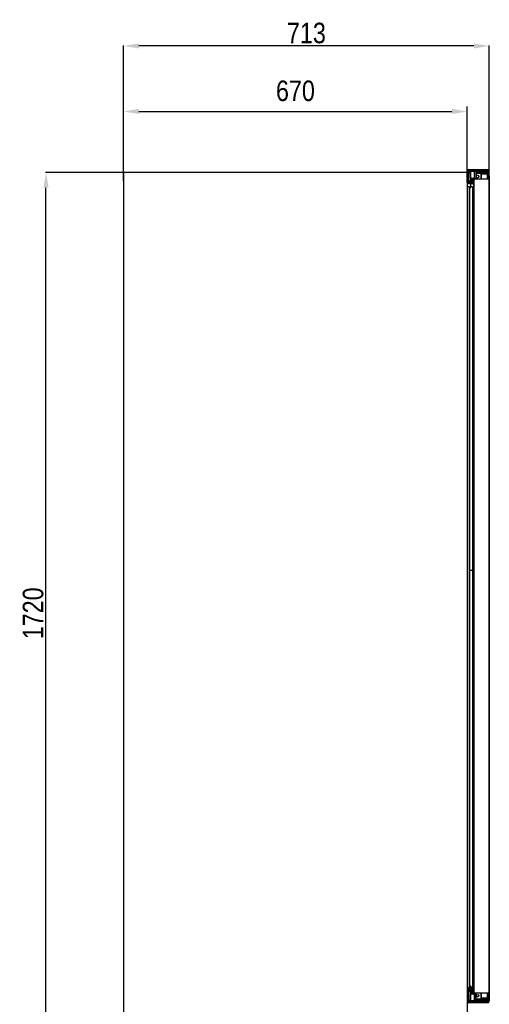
# Model space of a CAD drawing. Header units: millimetres. Extents: x 2345 to 6953, y -741 to 2219.
# Tile 4 of 5: x 3470 to 4385, y 298 to 2219. Entities that reach past the tile are written whole.
import ezdxf

# ---------------------------------------------------------------- set-up
doc = ezdxf.new("R2010")
doc.units = ezdxf.units.MM
doc.header["$LTSCALE"] = 30.734
doc.header["$PDMODE"] = 3
doc.header["$PDSIZE"] = 8
doc.layers.get('0').update_dxf_attribs({"linetype": 'CONTINUOUS'})
doc.layers.get('Defpoints').update_dxf_attribs({"linetype": 'CONTINUOUS'})
doc.layers.add('INTFCLR_105477', color=7, linetype='CONTINUOUS')
doc.layers.add('INTFCLR_76427', color=7, linetype='CONTINUOUS')
doc.styles.get("Standard").update_dxf_attribs({"font": 'txt', "width": 0.85})
doc.dimstyles.new('ISO-25', dxfattribs={"dimtxt": 40, "dimasz": 30, "dimexe": 1.25, "dimexo": 0.625, "dimgap": 5, "dimtad": 1, "dimdsep": 46, "dimtxsty": 'Standard', "dimcen": 2.5, "dimclrd": 1, "dimclre": 1, "dimclrt": 1, "dimadec": 0, "dimazin": 0, "dimtfac": 1, "dimtmove": 0, "dimatfit": 3, "dimfxl": 1, "dimarcsym": 0})

# ---------------------------------------------------------------- blocks, each defined once
blk = doc.blocks.new('*D352')
at = {"color": 1, "lineweight": -2}
for p, q in [((3672.4, 1915.7), (3672.4, 2049.8)), ((3702.4, 2039.8), (4312.4, 2039.8)), ((4342.4, 1913.7), (4342.4, 2049.8))]:
    blk.add_line(p, q, dxfattribs=at)
at = {"color": 1}
for points in [[(3702.4, 2044.8), (3702.4, 2034.8), (3672.4, 2039.8)], [(4312.4, 2034.8), (4312.4, 2044.8), (4342.4, 2039.8)]]:
    blk.add_solid(points, dxfattribs=at)
at = {"layer": 'Defpoints', "color": 0}
for p in [(4342.4, 2039.8), (3672.4, 1855.7), (4342.4, 1853.7)]:
    blk.add_point(p, dxfattribs=at)
at = {"color": 1, "lineweight": 15, "insert": (4007.4, 2079.8), "char_height": 40, "attachment_point": 5}
blk.add_mtext('670', dxfattribs=at)
blk = doc.blocks.new('wadasfdg')
at = {"color": 4, "linetype": 'Continuous'}
for p, q in [((17082.3, -4579.8), (17082.3, -4556.7)), ((17084.8, -4556.7), (17082.3, -4556.7)), ((17082.3, -4557.2), (17084.8, -4557.2)), ((17084.8, -4562.1), (17082.3, -4562.1)), ((17082.3, -4562.8), (17084.8, -4562.8)), ((17084.8, -4565.2), (17082.3, -4565.2)), ((17082.3, -4565.5), (17084.8, -4565.5)), ((17083, -4565.5), (17083, -4571)), ((17084.8, -4554.5), (17123.8, -4554.5)), ((17084.8, -4579.8), (17084.8, -4556.7)), ((17084.8, -4557), (17123.8, -4557)), ((17084.9, -4557.5), (17087.3, -4557.5)), ((17085.1, -4576.2), (17085.1, -4560.2)), ((17085.1, -4560.2), (17087.9, -4560.2)), ((17085.3, -4559.4), (17085.3, -4557.5)), ((17086.8, -4554.5), (17086.8, -4557)), ((17086.9, -4558.4), (17088.3, -4558.4)), ((17087.8, -4560.2), (17087.8, -4558.4)), ((17088.9, -4557.8), (17087.9, -4558.8)), ((17087.9, -4558.8), (17087.9, -4571.3)), ((17095.9, -4558.8), (17087.9, -4558.8)), ((17088.9, -4572.3), (17088.9, -4557.8)), ((17088.9, -4557.8), (17098.9, -4557.8)), ((17089.8, -4557), (17089.8, -4554.5)), ((17095.9, -4557.8), (17095.9, -4572.3)), ((17098.4, -4554.5), (17098.4, -4557)), ((17102.4, -4557.5), (17098.7, -4557.5)), ((17098.9, -4557.8), (17098.9, -4572.5)), ((17099.5, -4558.4), (17098.9, -4558.4)), ((17098.9, -4560.4), (17099.5, -4560.4)), ((17099.5, -4558.4), (17099.5, -4572.5)), ((17099.5, -4558.4), (17119.8, -4558.4)), ((17099.5, -4560.2), (17119.8, -4560.2)), ((17099.5, -4561.1), (17108.1, -4561.1)), ((17108.1, -4562.1), (17099.5, -4562.1)), ((17101.3, -4560.2), (17101.3, -4558.4)), ((17104.7, -4562.1), (17104.7, -4561.1)), ((17108.1, -4561.1), (17108.1, -4562.1)), ((17110.6, -4557.5), (17108.2, -4557.5)), ((17119.4, -4561.1), (17108.2, -4561.1)), ((17108.4, -4561.1), (17108.3, -4562.1)), ((17109.1, -4573.4), (17109.1, -4563.1)), ((17110, -4573.4), (17110, -4563.1)), ((17110, -4563.1), (17121, -4563.1)), ((17110.7, -4557), (17110.7, -4554.5)), ((17111.6, -4558.4), (17111.6, -4560.2)), ((17111.6, -4560.2), (17111.6, -4561.1)), ((17112.9, -4560.2), (17112.9, -4558.4)), ((17114.7, -4558.4), (17114.7, -4560.2)), ((17115.5, -4560.2), (17115.5, -4558.4)), ((17119, -4558.4), (17119, -4560.2)), ((17119.7, -4561.2), (17119.7, -4561.1)), ((17119.7, -4561.1), (17122.8, -4561.1)), ((17119.8, -4560.2), (17119.8, -4558.4)), ((17122.8, -4562.1), (17120.8, -4562.1)), ((17121, -4563.1), (17121, -4573.4)), ((17121.7, -4554.5), (17121.7, -4557)), ((17123.8, -4554.5), (17123.8, -4557)), ((17124.6, -4567.2), (17124.6, -4788.2)), ((17084.8, -4571), (17082.3, -4571)), ((17082.3, -4571.3), (17084.8, -4571.3)), ((17084.8, -4573.7), (17082.3, -4573.7)), ((17082.3, -4574.4), (17084.8, -4574.4)), ((17084.8, -4579.3), (17082.3, -4579.3)), ((17082.3, -4579.8), (17084.8, -4579.8)), ((17082.6, -4588), (17082.6, -4788.2)), ((17082.6, -4588), (17086.8, -4588)), ((17087.3, -4579), (17084.8, -4579)), ((17084.8, -4579.5), (17094.5, -4579.5)), ((17084.8, -4582), (17094.5, -4582)), ((17085.1, -4576.2), (17092.1, -4576.2)), ((17085.3, -4579), (17085.3, -4577)), ((17086.8, -4579.5), (17086.8, -4582)), ((17086.8, -4588), (17086.8, -4788.2)), ((17086.9, -4578), (17094.5, -4578)), ((17087.8, -4578), (17087.8, -4576.2)), ((17088.9, -4572.3), (17087.9, -4571.3)), ((17087.9, -4571.3), (17095.9, -4571.3)), ((17088.3, -4582), (17088.3, -4590.6)), ((17088.5, -4571.9), (17088.5, -4576.2)), ((17088.9, -4572.3), (17098.9, -4572.3)), ((17089.8, -4582), (17089.8, -4579.5)), ((17090.1, -4576.2), (17090.1, -4572.3)), ((17091.2, -4577.9), (17091.2, -4578)), ((17092.1, -4576.2), (17092.1, -4572.3)), ((17093.9, -4576.2), (17093.9, -4572.3)), ((17094.5, -4575.7), (17093.9, -4575.7)), ((17094.5, -4576.2), (17093.9, -4576.2)), ((17094.5, -4583.8), (17094.5, -4573.7)), ((17095.1, -4581.8), (17094.5, -4581.8)), ((17094.5, -4583.8), (17095.1, -4583.8)), ((17094.5, -4788.2), (17094.5, -4587.1)), ((17094.9, -4788.2), (17094.9, -4580.1)), ((17095.1, -4573.9), (17095.1, -4788.2)), ((17098.6, -4572.8), (17095.4, -4572.8)), ((17095.6, -4788.2), (17095.6, -4573.4)), ((17125.1, -4573.4), (17095.6, -4573.4)), ((17097.1, -4572.3), (17097.1, -4572.8)), ((17125.1, -4788.2), (17125.1, -4573.4)), ((17093, -4788.2), (17093, -4592.2)), ((17093.1, -4592.6), (17094.5, -4592.6)), ((17082.6, -4788.2), (17082.6, -6153.4)), ((17086.8, -4788.2), (17086.8, -6152.2)), ((17093, -6145.7), (17093, -4788.2)), ((17094.5, -6160.5), (17094.5, -4788.2)), ((17094.9, -6151.5), (17094.9, -4788.2)), ((17095.1, -4788.2), (17095.1, -6160.3)), ((17095.6, -6160.8), (17095.6, -4788.2)), ((17124.6, -4788.2), (17124.6, -6176.2)), ((17125.1, -6160.8), (17125.1, -4788.2)), ((17094.5, -5337), (17086.8, -5337)), ((17084.8, -6154.4), (17082.3, -6154.4)), ((17082.3, -6154.9), (17084.8, -6154.9)), ((17084.8, -6159.8), (17082.3, -6159.8)), ((17082.3, -6160.5), (17084.8, -6160.5)), ((17084.8, -6163), (17082.3, -6163)), ((17082.3, -6163.2), (17084.8, -6163.2)), ((17082.6, -6149.8), (17086.8, -6149.8)), ((17083, -6163.2), (17083, -6168.7)), ((17084.8, -6152.2), (17094.5, -6152.2)), ((17084.8, -6154.4), (17084.8, -6177.5)), ((17094.5, -6154.7), (17084.8, -6154.7)), ((17084.9, -6155.2), (17087.3, -6155.2)), ((17085.1, -6158), (17092.1, -6158)), ((17085.1, -6174), (17085.1, -6158)), ((17085.3, -6157.2), (17085.3, -6155.2)), ((17086.8, -6152.2), (17086.8, -6154.7)), ((17086.9, -6156.2), (17094.5, -6156.2)), ((17087.8, -6158), (17087.8, -6156.2)), ((17088.9, -6161.9), (17087.9, -6162.9)), ((17095.9, -6162.9), (17087.9, -6162.9)), ((17087.9, -6162.9), (17087.9, -6175.4)), ((17088.5, -6158), (17088.5, -6162.4)), ((17088.9, -6161.9), (17098.9, -6161.9)), ((17088.9, -6176.4), (17088.9, -6161.9)), ((17089.8, -6154.7), (17089.8, -6152.2)), ((17090.1, -6161.9), (17090.1, -6158)), ((17091.2, -6156.3), (17091.2, -6156.2)), ((17092.1, -6161.9), (17092.1, -6158)), ((17094.5, -6158), (17093.9, -6158)), ((17093.9, -6161.9), (17093.9, -6158)), ((17094.5, -6158.5), (17093.9, -6158.5)), ((17094.5, -6152.4), (17095.1, -6152.4)), ((17098.6, -6161.4), (17095.4, -6161.4)), ((17124.6, -6160.8), (17095.6, -6160.8)), ((17124.6, -6160.8), (17095.6, -6160.8)), ((17095.9, -6161.9), (17095.9, -6176.4)), ((17097.1, -6161.9), (17097.1, -6161.4)), ((17098.9, -6176.4), (17098.9, -6161.7)), ((17099.5, -6175.8), (17099.5, -6161.7)), ((17109.1, -6171.1), (17109.1, -6160.8)), ((17110, -6171.1), (17110, -6160.8)), ((17121, -6160.8), (17121, -6171.1)), ((17122.6, -6160.8), (17121.7, -6162.3)), ((17121.7, -6162.3), (17121.8, -6162.4)), ((17122.6, -6160.8), (17122.6, -6163.9)), ((17122.8, -6176.2), (17122.8, -6160.8)), ((17084.8, -6168.7), (17082.3, -6168.7)), ((17082.3, -6169), (17084.8, -6169)), ((17084.8, -6171.5), (17082.3, -6171.5)), ((17082.3, -6172.2), (17084.8, -6172.2)), ((17084.8, -6177), (17082.3, -6177)), ((17082.3, -6177.5), (17084.8, -6177.5)), ((17087.3, -6176.7), (17084.8, -6176.7)), ((17084.8, -6177.2), (17123.8, -6177.2)), ((17123.8, -6179.7), (17084.8, -6179.7)), ((17085.1, -6174), (17087.9, -6174)), ((17085.3, -6176.7), (17085.3, -6174.8)), ((17086.8, -6177.2), (17086.8, -6179.7)), ((17086.9, -6175.8), (17088.3, -6175.8)), ((17087.8, -6175.8), (17087.8, -6174)), ((17087.9, -6175.4), (17095.9, -6175.4)), ((17088.9, -6176.4), (17087.9, -6175.4)), ((17088.9, -6176.4), (17098.9, -6176.4)), ((17089.8, -6179.7), (17089.8, -6177.2)), ((17098.4, -6177.2), (17098.4, -6179.7)), ((17102.4, -6176.7), (17098.7, -6176.7)), ((17099.5, -6173.8), (17098.9, -6173.8)), ((17098.9, -6175.8), (17119.8, -6175.8)), ((17099.5, -6172.1), (17108.1, -6172.1)), ((17108.1, -6173.1), (17099.5, -6173.1)), ((17099.5, -6174), (17119.8, -6174)), ((17101.3, -6174), (17101.3, -6175.8)), ((17104.7, -6173.1), (17104.7, -6172.1)), ((17108.1, -6172.1), (17108.1, -6173.1)), ((17108.2, -6173.1), (17119.4, -6173.1)), ((17110.6, -6176.7), (17108.2, -6176.7)), ((17108.3, -6172.1), (17108.4, -6173.1)), ((17121, -6171.1), (17110, -6171.1)), ((17110.6, -6175.8), (17110.6, -6176.3)), ((17121, -6176.3), (17110.6, -6176.3)), ((17110.7, -6179.7), (17110.7, -6177.2)), ((17111.6, -6174), (17111.6, -6173.1)), ((17111.6, -6174), (17111.6, -6175.8)), ((17111.9, -6176.3), (17111.9, -6175.8)), ((17112.9, -6175.8), (17112.9, -6174)), ((17114.7, -6174), (17114.7, -6175.8)), ((17115.5, -6175.8), (17115.5, -6174)), ((17119, -6174), (17119, -6175.8)), ((17122.8, -6173.1), (17119.7, -6173.1)), ((17119.7, -6173.1), (17119.7, -6173.1)), ((17119.8, -6174), (17119.8, -6175.8)), ((17119.8, -6174.5), (17121, -6174.5)), ((17120.8, -6172.1), (17122.8, -6172.1)), ((17121, -6174.5), (17121, -6176.3)), ((17122.6, -6167.7), (17121.7, -6169.3)), ((17121.7, -6169.3), (17121.8, -6169.4)), ((17121.7, -6177.2), (17121.7, -6179.7)), ((17121.9, -6174.3), (17122.8, -6175.8)), ((17122.6, -6167.7), (17122.6, -6170.9)), ((17124.6, -6174.2), (17122.8, -6174.2)), ((17123.8, -6177.2), (17123.8, -6179.7))]:
    blk.add_line(p, q, dxfattribs=at)
at = {"color": 4}
blk.add_line((17125.1, -6160.8), (17124.6, -6160.8), dxfattribs=at)
at = {"color": 4, "linetype": 'Continuous'}
for centre in [(17102.4, -4568.2), (17102.4, -6166)]:
    blk.add_circle(centre, 2.6, dxfattribs=at)
for centre, radius, start, end in [((17084.8, -4557), 2.5, 90, 173.1266), ((17087.3, -4556.5), 1, 270, 329.8792), ((17098.7, -4557), 0.5, 178.5347, 270), ((17102.4, -4557), 0.5, 270, 359.9967), ((17108.2, -4556.5), 1, 210.1208, 270), ((17108.1, -4567.6), 6.53, 86.8256, 90.0024), ((17108.1, -4569.4), 7.34, 87.882, 90.0022), ((17110.6, -4558.5), 1, 48.5904, 90), ((17110.6, -4558.5), 1, 2.8377, 2.866), ((17119.7, -4565.3), 4.18, 89.9981, 93.97), ((17119.2, -4562.8), 1.66, 75.8726, 83.6495), ((17119.2, -4562.8), 1.68, 74.2075, 75.8857), ((17084.8, -4579.5), 2.5, 186.8734, 270), ((17087.3, -4580), 1, 30.1208, 90), ((17095.4, -4573.7), 0.9, 90, 180), ((17095.5, -4587.1), 1, 128.8896, 180), ((17095.6, -4573.9), 0.5, 90, 180), ((17098.6, -4572.5), 0.3, 270, 0), ((17124.6, -4573.9), 0.5, 0, 90), ((17219.5, -4566.4), 129.2, 191.036, 191.5152), ((17084.8, -6154.7), 2.5, 90, 173.1266), ((17087.3, -6154.2), 1, 270, 329.8792), ((17219.6, -6171.5), 129.2, 168.4848, 168.9641), ((17095.5, -6150.8), 1, 180, 231.1104), ((17095.4, -6160.5), 0.9, 180, 270), ((17095.6, -6160.3), 0.5, 180, 270), ((17098.6, -6161.7), 0.9, 0, 90), ((17098.6, -6161.7), 0.3, 0, 90), ((17124.6, -6160.3), 0.5, 270, 0), ((17084.8, -6177.2), 2.5, 186.8734, 270), ((17087.3, -6177.7), 1, 30.1208, 90), ((17098.7, -6177.2), 0.5, 90, 179.9967), ((17102.4, -6177.2), 0.5, 0.0033, 90), ((17108.2, -6177.7), 1, 90, 149.8792), ((17108.1, -6164.8), 7.34, 269.9978, 272.118), ((17108.1, -6166.6), 6.53, 269.9976, 273.1744), ((17110.6, -6175.7), 1, 270, 311.4096), ((17119.7, -6169), 4.18, 266.03, 270.0019), ((17119.2, -6171.5), 1.66, 276.3505, 284.128), ((17119.2, -6171.5), 1.68, 284.1149, 285.7924), ((17121, -6172.7), 1.8, 270, 0), ((17121, -6172.7), 3.6, 270, 300), ((17121, -6166.8), 1.8, 330, 355)]:
    blk.add_arc(centre, radius, start, end, dxfattribs=at)
for centre, major_axis, start_param, end_param in [((17095.6, -4573.9), (0, 0.5), 0, 1.570796), ((17124.6, -4573.9), (0.5, 0), 0, 1.570796), ((17095.6, -6160.3), (0, 0.5), 1.570796, 3.141593), ((17124.6, -6160.3), (0.5, 0), -1.570796, 0)]:
    blk.add_ellipse(centre, major_axis=major_axis, ratio=1, start_param=start_param, end_param=end_param, dxfattribs=at)
for points, knots in [([(17085.1, -4560.2), (17085.1, -4560), (17085.2, -4559.5), (17085.6, -4558.9), (17086.2, -4558.5), (17086.6, -4558.4), (17086.9, -4558.4)], [0, 0, 0, 0, 0.250461, 0.500623, 0.750419, 1, 1, 1, 1]), ([(17108.3, -4562.1), (17108.4, -4562.1), (17108.7, -4562.2), (17108.9, -4562.4), (17109.1, -4562.7), (17109.1, -4563), (17109.1, -4563.1)], [0, 0, 0, 0, 0.238797, 0.48481, 0.739519, 1, 1, 1, 1]), ([(17109.8, -4562.1), (17109.7, -4562), (17109.6, -4561.7), (17109.2, -4561.4), (17108.8, -4561.2), (17108.6, -4561.1), (17108.4, -4561.1)], [0, 0, 0, 0, 0.258042, 0.510244, 0.757025, 1, 1, 1, 1]), ([(17110, -4563.1), (17110, -4562.9), (17110, -4562.6), (17109.9, -4562.2), (17109.8, -4562.1)], [0, 0, 0, 0, 0.502968, 1, 1, 1, 1]), ([(17119.7, -4561.2), (17119.9, -4561.2), (17120.1, -4561.4), (17120.5, -4561.6), (17120.7, -4561.9), (17121, -4562.4), (17121, -4562.9), (17121, -4563.1)], [0, 0, 0, 0, 0.239381, 0.362139, 0.48691, 0.741103, 1, 1, 1, 1]), ([(17086.9, -4578), (17086.6, -4578), (17086.2, -4578), (17085.6, -4577.5), (17085.2, -4577), (17085.1, -4576.5), (17085.1, -4576.2)], [0, 0, 0, 0, 0.249581, 0.499377, 0.749539, 1, 1, 1, 1]), ([(17086.8, -4591.7), (17087.1, -4591.7), (17087.6, -4591.7), (17087.9, -4591.4), (17088.1, -4591.2), (17088.2, -4590.7), (17088.4, -4590.1), (17088.5, -4589.6), (17088.6, -4589.2), (17088.6, -4589.1), (17088.6, -4589.1)], [0, 0, 0, 0, 0.247534, 0.309417, 0.371301, 0.495068, 0.742602, 0.866369, 0.990135, 1, 1, 1, 1]), ([(17088.6, -4589.1), (17088.7, -4588.8), (17088.8, -4588.3), (17089.2, -4587.9), (17089.8, -4587.4), (17091.6, -4587.4), (17092.3, -4588.8), (17092.5, -4590), (17092.7, -4590.7), (17092.7, -4591), (17092.8, -4591.1)], [0, 0, 0, 0, 0.116654, 0.177401, 0.238149, 0.48114, 0.724131, 0.845626, 0.967122, 1, 1, 1, 1]), ([(17091.9, -4578), (17091.7, -4578), (17091.2, -4578), (17090.6, -4577.5), (17090.2, -4577), (17090.1, -4576.5), (17090.1, -4576.2)], [0, 0, 0, 0, 0.249581, 0.499377, 0.749539, 1, 1, 1, 1]), ([(17092.1, -4576.2), (17092.1, -4576.5), (17092.2, -4577), (17092.6, -4577.5), (17093.2, -4578), (17093.7, -4578), (17093.9, -4578)], [0, 0, 0, 0, 0.250461, 0.500623, 0.750419, 1, 1, 1, 1]), ([(17093, -4592.2), (17093, -4592.3), (17093.1, -4592.6), (17093.2, -4593), (17093.6, -4593.2), (17093.9, -4593.2), (17094.2, -4593.2), (17094.4, -4593.2), (17094.5, -4593.2)], [0, 0, 0, 0, 0.2, 0.4, 0.6, 0.7, 0.8, 1, 1, 1, 1]), ([(17093, -6145.7), (17093, -6145.5), (17093.1, -6145.2), (17093.2, -6144.8), (17093.6, -6144.7), (17093.9, -6144.6), (17094.2, -6144.6), (17094.4, -6144.6), (17094.5, -6144.6)], [0, 0, 0, 0, 0.199973, 0.399979, 0.599986, 0.69999, 0.799993, 1, 1, 1, 1]), ([(17085.1, -6158), (17085.1, -6157.8), (17085.2, -6157.3), (17085.6, -6156.7), (17086.2, -6156.3), (17086.6, -6156.2), (17086.9, -6156.2)], [0, 0, 0, 0, 0.250461, 0.500623, 0.750419, 1, 1, 1, 1]), ([(17086.8, -6146.2), (17087.1, -6146.2), (17087.6, -6146.2), (17087.9, -6146.4), (17088.1, -6146.6), (17088.2, -6147.2), (17088.4, -6147.7), (17088.5, -6148.3), (17088.6, -6148.6), (17088.6, -6148.7), (17088.6, -6148.8)], [0, 0, 0, 0, 0.247517, 0.309397, 0.371276, 0.495035, 0.742552, 0.866311, 0.99007, 1, 1, 1, 1]), ([(17088.6, -6148.8), (17088.7, -6149), (17088.8, -6149.5), (17089.2, -6150), (17089.8, -6150.5), (17091.6, -6150.4), (17092.3, -6149.1), (17092.5, -6147.8), (17092.7, -6147.2), (17092.7, -6146.8), (17092.8, -6146.7)], [0, 0, 0, 0, 0.116633, 0.177386, 0.23814, 0.481155, 0.72417, 0.845678, 0.967185, 1, 1, 1, 1]), ([(17090.1, -6158), (17090.1, -6157.8), (17090.2, -6157.3), (17090.6, -6156.7), (17091.2, -6156.3), (17091.7, -6156.2), (17091.9, -6156.2)], [0, 0, 0, 0, 0.250461, 0.500623, 0.750419, 1, 1, 1, 1]), ([(17093.9, -6156.2), (17093.7, -6156.2), (17093.2, -6156.3), (17092.6, -6156.7), (17092.2, -6157.3), (17092.1, -6157.8), (17092.1, -6158)], [0, 0, 0, 0, 0.249581, 0.499377, 0.749539, 1, 1, 1, 1]), ([(17086.9, -6175.8), (17086.6, -6175.8), (17086.2, -6175.7), (17085.6, -6175.3), (17085.2, -6174.7), (17085.1, -6174.2), (17085.1, -6174)], [0, 0, 0, 0, 0.249581, 0.499377, 0.749539, 1, 1, 1, 1]), ([(17109.1, -6171.1), (17109.1, -6171.3), (17109.1, -6171.5), (17108.9, -6171.8), (17108.7, -6172.1), (17108.4, -6172.1), (17108.3, -6172.1)], [0, 0, 0, 0, 0.260481, 0.515191, 0.761203, 1, 1, 1, 1]), ([(17108.4, -6173.1), (17108.6, -6173.1), (17108.8, -6173), (17109.2, -6172.8), (17109.6, -6172.5), (17109.7, -6172.3), (17109.8, -6172.1)], [0, 0, 0, 0, 0.242975, 0.489755, 0.741958, 1, 1, 1, 1]), ([(17109.8, -6172.1), (17109.9, -6172), (17110, -6171.7), (17110, -6171.3), (17110, -6171.1)], [0, 0, 0, 0, 0.497032, 1, 1, 1, 1]), ([(17121, -6171.1), (17121, -6171.4), (17121, -6171.8), (17120.7, -6172.3), (17120.5, -6172.6), (17120.1, -6172.9), (17119.9, -6173), (17119.7, -6173.1)], [0, 0, 0, 0, 0.258897, 0.51309, 0.637861, 0.760619, 1, 1, 1, 1])]:
    blk.add_open_spline(points, degree=3, knots=knots, dxfattribs=at)
at = {"layer": 'INTFCLR_105477', "color": 4, "linetype": 'Continuous'}
for p, q in [((17121.8, -6162.4), (17121.7, -6162.5)), ((17121.7, -6162.5), (17122.6, -6164.1)), ((17122.6, -6160.9), (17122.6, -6164.1)), ((17122.8, -6163.7), (17122.8, -6160.8)), ((17122.8, -6168.2), (17122.8, -6163.7)), ((17124.6, -6157.8), (17124.6, -6155.6)), ((17124.6, -6163.7), (17124.6, -6157.8)), ((17124.6, -6168.2), (17124.6, -6163.7)), ((17110.6, -6175.8), (17110.6, -6176.5)), ((17116, -6176.5), (17110.6, -6176.5)), ((17111.9, -6176.5), (17111.9, -6175.8)), ((17116, -6176.5), (17119.2, -6176.5)), ((17120.1, -6176.5), (17119.2, -6176.5)), ((17120.1, -6174.7), (17119.8, -6174.7)), ((17121, -6174.7), (17120.1, -6174.7)), ((17120.1, -6176.5), (17121, -6176.5)), ((17121, -6176.5), (17121, -6174.7)), ((17121.8, -6169.4), (17121.7, -6169.5)), ((17121.7, -6169.5), (17122.6, -6171.1)), ((17122.8, -6176), (17121.9, -6174.5)), ((17122.6, -6167.9), (17122.6, -6171.1)), ((17122.8, -6176.4), (17122.8, -6168.2)), ((17122.8, -6172.9), (17124.6, -6172.9)), ((17124.6, -6174.4), (17122.8, -6174.4)), ((17124.6, -6176.4), (17122.8, -6176.4)), ((17124.6, -6176.4), (17124.6, -6168.2))]:
    blk.add_line(p, q, dxfattribs=at)
for centre, radius, start, end in [((17121, -6165), 1.8, 0, 30), ((17121, -6160), 1.8, 334.8628, 334.9141), ((17121, -6172.9), 1.8, 270, 300), ((17121, -6172.9), 3.6, 270, 300), ((17121, -6172.9), 1.8, 300, 0), ((17121, -6172), 1.8, 0, 30)]:
    blk.add_arc(centre, radius, start, end, dxfattribs=at)
at = {"layer": 'INTFCLR_76427', "color": 4, "linetype": 'Continuous'}
for p, q in [((17110.6, -4557.7), (17110.6, -4558.4)), ((17116, -4557.7), (17110.6, -4557.7)), ((17111.9, -4558.4), (17111.9, -4557.7)), ((17116, -4557.7), (17119.2, -4557.7)), ((17120.1, -4557.7), (17119.2, -4557.7)), ((17120.1, -4559.5), (17119.8, -4559.5)), ((17121, -4557.7), (17120.1, -4557.7)), ((17120.1, -4559.5), (17121, -4559.5)), ((17121, -4559.5), (17121, -4557.7)), ((17122.6, -4563.2), (17121.7, -4564.7)), ((17121.7, -4564.7), (17122.6, -4566.3)), ((17122.6, -4570.2), (17121.7, -4571.7)), ((17121.9, -4559.8), (17122.8, -4558.2)), ((17122.6, -4563.2), (17122.6, -4566.3)), ((17122.6, -4570.2), (17122.6, -4573.3)), ((17122.8, -4566), (17122.8, -4557.8)), ((17124.6, -4557.8), (17122.8, -4557.8)), ((17122.8, -4570.5), (17122.8, -4566)), ((17122.8, -4573.4), (17122.8, -4570.5)), ((17124.6, -4566), (17124.6, -4557.8)), ((17124.6, -4570.5), (17124.6, -4566)), ((17124.6, -4576.4), (17124.6, -4570.5)), ((17121.7, -4571.7), (17122.6, -4573.3)), ((17124.6, -4578.6), (17124.6, -4576.4)), ((17124.6, -4582.9), (17124.6, -4611.9))]:
    blk.add_line(p, q, dxfattribs=at)
for centre, radius, start, end in [((17121, -4561.3), 3.6, 60, 90), ((17121, -4561.3), 1.8, 60, 90), ((17121, -4561.3), 1.8, 0, 60), ((17121, -4562.3), 1.8, 330, 0), ((17121, -4567.2), 1.8, 0, 30), ((17121, -4569.3), 1.8, 330, 0), ((17121, -4574.2), 1.8, 25.1885, 30)]:
    blk.add_arc(centre, radius, start, end, dxfattribs=at)
blk = doc.blocks.new('*D964')
at = {"color": 1, "lineweight": -2}
for p, q in [((3672.4, 1904.4), (3672.4, 2168.8)), ((4355.3, 2167.6), (3702.4, 2167.6)), ((4385.3, 1908.4), (4385.3, 2168.8))]:
    blk.add_line(p, q, dxfattribs=at)
at = {"color": 1}
for points in [[(3702.4, 2172.6), (3702.4, 2162.6), (3672.4, 2167.6)], [(4355.3, 2162.6), (4355.3, 2172.6), (4385.3, 2167.6)]]:
    blk.add_solid(points, dxfattribs=at)
at = {"layer": 'Defpoints', "color": 0}
for p in [(3672.4, 2167.6), (3672.4, 1903.8), (4385.3, 1907.8)]:
    blk.add_point(p, dxfattribs=at)
at = {"color": 1, "insert": (4028.8, 2192.6), "char_height": 40, "attachment_point": 5}
blk.add_mtext('713', dxfattribs=at)
blk = doc.blocks.new('*D967')
at = {"color": 1, "lineweight": -2}
for p, q in [((3699.6, 1921), (3520, 1921)), ((3521.2, 231), (3521.2, 1891)), ((3702.2, 201), (3520, 201))]:
    blk.add_line(p, q, dxfattribs=at)
at = {"color": 1}
for points in [[(3526.2, 1891), (3516.2, 1891), (3521.2, 1921)], [(3516.2, 231), (3526.2, 231), (3521.2, 201)]]:
    blk.add_solid(points, dxfattribs=at)
at = {"layer": 'Defpoints', "color": 0}
for p in [(3521.2, 1921), (3700.2, 1921), (3702.8, 201)]:
    blk.add_point(p, dxfattribs=at)
at = {"color": 1, "insert": (3496.2, 1061), "char_height": 40, "attachment_point": 5, "rotation": 90}
blk.add_mtext('1720', dxfattribs=at)

msp = doc.modelspace()

# ---------------------------------------------------------------- linework, layer by layer
for p, q in [((4342.402, 1921.016), (3672.402, 1921.016)), ((3672.402, 1921.016), (3672.402, 211.014)), ((4342.402, 1921.016), (4342.402, 211.014))]:
    msp.add_line(p, q)

# ---------------------------------------------------------------- block references
msp.add_blockref('wadasfdg', (-12739.87, 6481.26))

# ---------------------------------------------------------------- dimensions: what is measured, and where the dimension line sits
dim = msp.add_linear_dim(base=(3672.402, 2167.572), p1=(4385.276, 1907.818), p2=(3672.402, 1903.798), text='713', dimstyle='ISO-25', override={"dimtxsty": 'Standard', "dimtolj": 0})
dim.commit()
dim.dimension.update_dxf_attribs({"geometry": '*D964', "text_midpoint": (4028.839, 2192.572)})
at = {"color": 1, "lineweight": 15}
dim = msp.add_linear_dim(base=(4342.402, 2039.826), p1=(3672.402, 1855.712), p2=(4342.402, 1853.69), dimstyle='ISO-25', override={"dimtxt": 40, "dimasz": 30, "dimexe": 10, "dimexo": 60, "dimgap": 20}, dxfattribs=at)
dim.commit()
dim.dimension.update_dxf_attribs({"geometry": '*D352', "text_midpoint": (4007.402, 2039.826), "dimtype": 160})
dim = msp.add_linear_dim(base=(3521.204, 1921.016), p1=(3702.79, 201.014), p2=(3700.189, 1921.016), angle=90, dimstyle='ISO-25')
dim.commit()
dim.dimension.update_dxf_attribs({"geometry": '*D967', "text_midpoint": (3496.204, 1061.015)})

doc.saveas('drawing.dxf')
